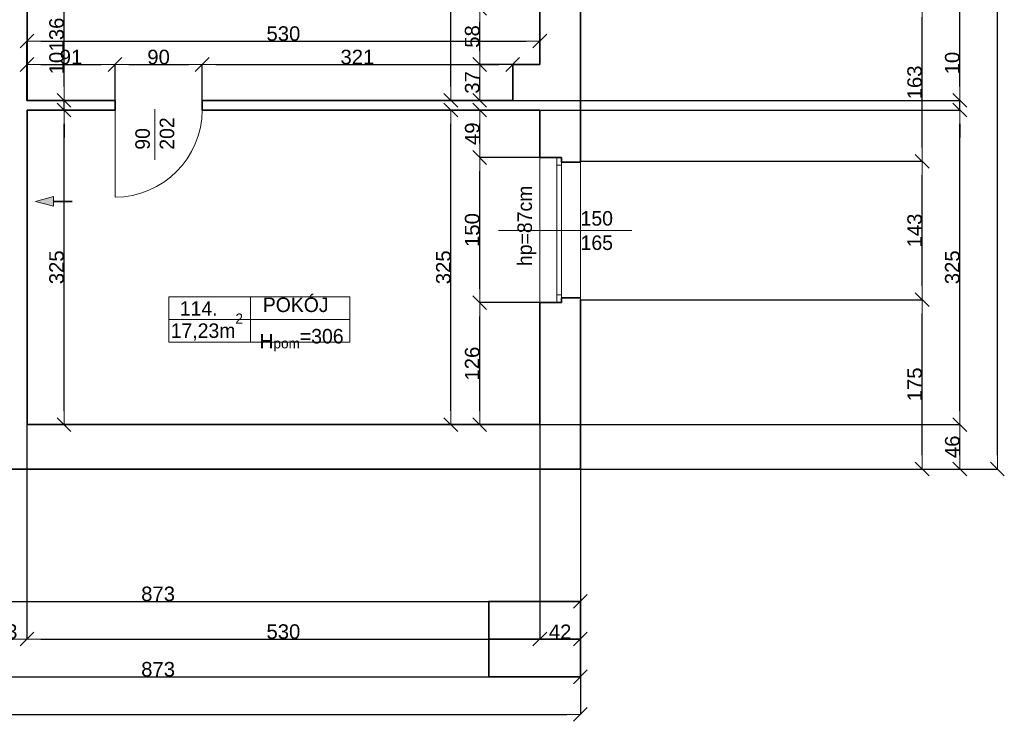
# Model space of a CAD drawing. Header units: metres. Extents: x 7506757 to 756746378, y 5735207 to 582114514.
# Tile 74 of 256: x 7552488 to 7562664, y 5850803 to 5858052. Entities that reach past the tile are written whole.
import ezdxf

# ---------------------------------------------------------------- set-up
doc = ezdxf.new("R2010")
doc.units = ezdxf.units.M
doc.header["$MEASUREMENT"] = 0
doc.header["$PDMODE"] = 2
doc.layers.get('0').update_dxf_attribs({"color": 250, "linetype": 'CONTINUOUS', "lineweight": 100, "plot": 0})
doc.layers.get('Defpoints').update_dxf_attribs({"linetype": 'CONTINUOUS'})
for name, color, linetype, lineweight in [('2D - Ogolne46', 7, 'CONTINUOUS', 18), ('7 - linia widok1', 7, 'CONTINUOUS', 13), ('M_OCIANA1', 7, 'CONTINUOUS', 13), ('M_OCIANA6', 5, 'CONTINUOUS', 35), ('M_OPISY141', 7, 'CONTINUOUS', 0), ('m_umeblowanie1', 7, 'CONTINUOUS', 13), ('opis1', 7, 'CONTINUOUS', 13)]:
    doc.layers.add(name, color=color, linetype=linetype, lineweight=lineweight)
doc.layers.add('M_OCIANA', color=7, linetype='CONTINUOUS')
doc.layers.add('PWYMIAR', color=7, linetype='CONTINUOUS')
doc.styles.add('GENERATED_STYLE_1', font='arial.ttf')
doc.styles.add('GENERATED_STYLE_2', font='txt')
doc.dimstyles.new('GENERATED_STYLE__1', dxfattribs={"dimtxt": 150, "dimasz": 142.5, "dimexe": 0.18, "dimexo": 0, "dimgap": 0.09, "dimtad": 1, "dimdec": 0, "dimlfac": 0.1, "dimzin": 0, "dimdsep": 46, "dimtxsty": 'GENERATED_STYLE_1', "dimblk": 'ARROWHEAD_6', "dimblk1": 'ARROWHEAD_6', "dimblk2": 'ARROWHEAD_6', "dimcen": 0.09, "dimclrd": 251, "dimclre": 251, "dimclrt": 7, "dimazin": 0, "dimtfac": 1, "dimtdec": 4, "dimtmove": 0, "dimatfit": 3, "dimfxl": 0, "dimtolj": 1, "dimtzin": 0, "dimarcsym": 0})
doc.dimstyles.new('GENERATED_STYLE__2', dxfattribs={"dimtxt": 150, "dimasz": 142.5, "dimexe": 0.18, "dimexo": 0, "dimgap": 0.09, "dimtad": 1, "dimtih": 1, "dimtoh": 1, "dimdec": 0, "dimlfac": 0.1, "dimzin": 0, "dimdsep": 46, "dimtxsty": 'GENERATED_STYLE_1', "dimblk": 'ARROWHEAD_6', "dimblk1": 'ARROWHEAD_6', "dimblk2": 'ARROWHEAD_6', "dimcen": 0.09, "dimclrd": 251, "dimclre": 251, "dimclrt": 7, "dimazin": 0, "dimtfac": 1, "dimtdec": 4, "dimtmove": 0, "dimatfit": 3, "dimfxl": 0, "dimtolj": 1, "dimtzin": 0, "dimarcsym": 0})
doc.dimstyles.new('GENERATED_STYLE__3', dxfattribs={"dimtxt": 150, "dimasz": 142.5, "dimexe": 0.18, "dimexo": 0, "dimgap": 0.09, "dimtad": 1, "dimdec": 0, "dimlfac": 0.1, "dimzin": 0, "dimdsep": 46, "dimtxsty": 'GENERATED_STYLE_1', "dimblk": 'ARROWHEAD_6', "dimblk1": 'ARROWHEAD_6', "dimblk2": 'ARROWHEAD_6', "dimcen": 0.09, "dimclrd": 251, "dimclre": 251, "dimclrt": 7, "dimazin": 0, "dimtfac": 1, "dimtdec": 4, "dimtmove": 2, "dimatfit": 3, "dimfxl": 0, "dimtolj": 1, "dimtzin": 0, "dimarcsym": 0})
doc.dimstyles.new('GENERATED_STYLE__4', dxfattribs={"dimtxt": 150, "dimasz": 142.5, "dimexe": 0.18, "dimexo": 0, "dimgap": 0.09, "dimtad": 1, "dimtih": 1, "dimtoh": 1, "dimdec": 0, "dimlfac": 0.1, "dimzin": 0, "dimdsep": 46, "dimtxsty": 'GENERATED_STYLE_1', "dimblk": 'ARROWHEAD_6', "dimblk1": 'ARROWHEAD_6', "dimblk2": 'ARROWHEAD_6', "dimcen": 0.09, "dimclrd": 251, "dimclre": 251, "dimclrt": 7, "dimazin": 0, "dimtfac": 1, "dimtdec": 4, "dimtmove": 2, "dimatfit": 3, "dimfxl": 0, "dimtolj": 1, "dimtzin": 0, "dimarcsym": 0})

# ---------------------------------------------------------------- blocks, each defined once
blk = doc.blocks.new('Linia_83', base_point=(611522, 305196))
at = {"layer": 'M_OCIANA1', "linetype": 'Continuous'}
blk.add_hatch(color=256, dxfattribs=at).paths.add_polyline_path([(611522, 305196), (611708, 305246), (611708, 305146)], flags=0)
for p, q in [((611522, 305196), (611708, 305246)), ((611708, 305246), (611708, 305146)), ((611522, 305196), (611708, 305146))]:
    blk.add_line(p, q, dxfattribs=at)
at = {"layer": 'M_OCIANA6', "linetype": 'Continuous'}
blk.add_line((611708, 305196), (611901, 305196), dxfattribs=at)
blk = doc.blocks.new('ARROWHEAD_6')
at = {"color": 0, "linetype": 'Continuous', "lineweight": 0}
for p, q in [((0, 0), (-1, 0)), ((-0.5, -0.5), (0.5, 0.5))]:
    blk.add_line(p, q, dxfattribs=at)
blk = doc.blocks.new('*D4719')
at = {"layer": 'Defpoints', "color": 0, "linetype": 'Continuous', "transparency": 16777216}
for p in [(7557242, 5857589), (7557863, 5857589), (7557583, 5857219)]:
    blk.add_point(p, dxfattribs=at)
at = {"layer": 'PWYMIAR', "color": 251, "linetype": 'Continuous', "lineweight": -2, "transparency": 16777216}
for p, q in [((7557863, 5857589), (7557241, 5857589)), ((7557242, 5857362), (7557242, 5857447)), ((7557583, 5857219), (7557241, 5857219))]:
    blk.add_line(p, q, dxfattribs=at)
at = {"layer": 'PWYMIAR', "color": 251, "linetype": 'Continuous', "lineweight": -2, "transparency": 16777216, "xscale": 142.5, "yscale": 142.5, "zscale": 142.5}
for p, rotation in [((7557242, 5857589), 90), ((7557242, 5857219), 270)]:
    blk.add_blockref('ARROWHEAD_6', p, dxfattribs=dict(at, rotation=rotation))
at = {"layer": 'PWYMIAR', "color": 7, "linetype": 'Continuous', "lineweight": 13, "transparency": 16777216, "insert": (7557165, 5857404), "char_height": 150, "attachment_point": 5, "rotation": 90, "style": 'GENERATED_STYLE_1'}
blk.add_mtext('\\A1;37', dxfattribs=at)
blk = doc.blocks.new('*D4720')
at = {"layer": 'Defpoints', "color": 0, "linetype": 'Continuous', "transparency": 16777216}
for p in [(7557242, 5858169), (7557863, 5858169), (7557863, 5857589)]:
    blk.add_point(p, dxfattribs=at)
at = {"layer": 'PWYMIAR', "color": 251, "linetype": 'Continuous', "lineweight": -2, "transparency": 16777216}
for p, q in [((7557863, 5858169), (7557241, 5858169)), ((7557242, 5857732), (7557242, 5858027)), ((7557863, 5857589), (7557241, 5857589))]:
    blk.add_line(p, q, dxfattribs=at)
at = {"layer": 'PWYMIAR', "color": 251, "linetype": 'Continuous', "lineweight": -2, "transparency": 16777216, "xscale": 142.5, "yscale": 142.5, "zscale": 142.5}
for p, rotation in [((7557242, 5858169), 90), ((7557242, 5857589), 270)]:
    blk.add_blockref('ARROWHEAD_6', p, dxfattribs=dict(at, rotation=rotation))
at = {"layer": 'PWYMIAR', "color": 7, "linetype": 'Continuous', "lineweight": 13, "transparency": 16777216, "insert": (7557165, 5857879), "char_height": 150, "attachment_point": 5, "rotation": 90, "style": 'GENERATED_STYLE_1'}
blk.add_mtext('\\A1;58', dxfattribs=at)
blk = doc.blocks.new('*D4723')
at = {"layer": 'Defpoints', "color": 0, "linetype": 'Continuous', "transparency": 16777216}
for p in [(7557242, 5855129), (7557863, 5855129), (7557863, 5853869)]:
    blk.add_point(p, dxfattribs=at)
at = {"layer": 'PWYMIAR', "color": 251, "linetype": 'Continuous', "lineweight": -2, "transparency": 16777216}
for p, q in [((7557863, 5855129), (7557241, 5855129)), ((7557242, 5854012), (7557242, 5854987)), ((7557863, 5853869), (7557241, 5853869))]:
    blk.add_line(p, q, dxfattribs=at)
at = {"layer": 'PWYMIAR', "color": 251, "linetype": 'Continuous', "lineweight": -2, "transparency": 16777216, "xscale": 142.5, "yscale": 142.5, "zscale": 142.5}
for p, rotation in [((7557242, 5855129), 90), ((7557242, 5853869), 270)]:
    blk.add_blockref('ARROWHEAD_6', p, dxfattribs=dict(at, rotation=rotation))
at = {"layer": 'PWYMIAR', "color": 7, "linetype": 'Continuous', "lineweight": 13, "transparency": 16777216, "insert": (7557165, 5854499), "char_height": 150, "attachment_point": 5, "rotation": 90, "style": 'GENERATED_STYLE_1'}
blk.add_mtext('\\A1;126', dxfattribs=at)
blk = doc.blocks.new('*D4724')
at = {"layer": 'Defpoints', "color": 0, "linetype": 'Continuous', "transparency": 16777216}
for p in [(7557242, 5856629), (7557863, 5856629), (7557863, 5855129)]:
    blk.add_point(p, dxfattribs=at)
at = {"layer": 'PWYMIAR', "color": 251, "linetype": 'Continuous', "lineweight": -2, "transparency": 16777216}
for p, q in [((7557863, 5856629), (7557241, 5856629)), ((7557242, 5855272), (7557242, 5856487)), ((7557863, 5855129), (7557241, 5855129))]:
    blk.add_line(p, q, dxfattribs=at)
at = {"layer": 'PWYMIAR', "color": 251, "linetype": 'Continuous', "lineweight": -2, "transparency": 16777216, "xscale": 142.5, "yscale": 142.5, "zscale": 142.5}
for p, rotation in [((7557242, 5856629), 90), ((7557242, 5855129), 270)]:
    blk.add_blockref('ARROWHEAD_6', p, dxfattribs=dict(at, rotation=rotation))
at = {"layer": 'PWYMIAR', "color": 7, "linetype": 'Continuous', "lineweight": 13, "transparency": 16777216, "insert": (7557165, 5855879), "char_height": 150, "attachment_point": 5, "rotation": 90, "style": 'GENERATED_STYLE_1'}
blk.add_mtext('\\A1;150', dxfattribs=at)
blk = doc.blocks.new('*D4725')
at = {"layer": 'Defpoints', "color": 0, "linetype": 'Continuous', "transparency": 16777216}
for p in [(7557242, 5857119), (7557863, 5857119), (7557863, 5856629)]:
    blk.add_point(p, dxfattribs=at)
at = {"layer": 'PWYMIAR', "color": 251, "linetype": 'Continuous', "lineweight": -2, "transparency": 16777216}
for p, q in [((7557863, 5857119), (7557241, 5857119)), ((7557242, 5856772), (7557242, 5856977)), ((7557863, 5856629), (7557241, 5856629))]:
    blk.add_line(p, q, dxfattribs=at)
at = {"layer": 'PWYMIAR', "color": 251, "linetype": 'Continuous', "lineweight": -2, "transparency": 16777216, "xscale": 142.5, "yscale": 142.5, "zscale": 142.5}
for p, rotation in [((7557242, 5857119), 90), ((7557242, 5856629), 270)]:
    blk.add_blockref('ARROWHEAD_6', p, dxfattribs=dict(at, rotation=rotation))
at = {"layer": 'PWYMIAR', "color": 7, "linetype": 'Continuous', "lineweight": 13, "transparency": 16777216, "insert": (7557165, 5856874), "char_height": 150, "attachment_point": 5, "rotation": 90, "style": 'GENERATED_STYLE_1'}
blk.add_mtext('\\A1;49', dxfattribs=at)
blk = doc.blocks.new('*D4730')
at = {"layer": 'Defpoints', "color": 0, "linetype": 'Continuous', "transparency": 16777216}
for p in [(7556944, 5860399), (7557863, 5860399), (7557583, 5857219)]:
    blk.add_point(p, dxfattribs=at)
at = {"layer": 'PWYMIAR', "color": 251, "linetype": 'Continuous', "lineweight": -2, "transparency": 16777216}
for p, q in [((7557863, 5860399), (7556944, 5860399)), ((7556944, 5857362), (7556944, 5860257)), ((7557583, 5857219), (7556944, 5857219))]:
    blk.add_line(p, q, dxfattribs=at)
at = {"layer": 'PWYMIAR', "color": 251, "linetype": 'Continuous', "lineweight": -2, "transparency": 16777216, "xscale": 142.5, "yscale": 142.5, "zscale": 142.5}
for p, rotation in [((7556944, 5860399), 90), ((7556944, 5857219), 270)]:
    blk.add_blockref('ARROWHEAD_6', p, dxfattribs=dict(at, rotation=rotation))
at = {"layer": 'PWYMIAR', "color": 7, "linetype": 'Continuous', "lineweight": 13, "transparency": 16777216, "insert": (7556867, 5858809), "char_height": 150, "attachment_point": 5, "rotation": 90, "style": 'GENERATED_STYLE_1'}
blk.add_mtext('\\A1;318', dxfattribs=at)
blk = doc.blocks.new('*D4731')
at = {"layer": 'Defpoints', "color": 0, "linetype": 'Continuous', "transparency": 16777216}
for p in [(7556944, 5857119), (7557863, 5857119), (7557863, 5853869)]:
    blk.add_point(p, dxfattribs=at)
at = {"layer": 'PWYMIAR', "color": 251, "linetype": 'Continuous', "lineweight": -2, "transparency": 16777216}
for p, q in [((7557863, 5857119), (7556944, 5857119)), ((7556944, 5854012), (7556944, 5856977)), ((7557863, 5853869), (7556944, 5853869))]:
    blk.add_line(p, q, dxfattribs=at)
at = {"layer": 'PWYMIAR', "color": 251, "linetype": 'Continuous', "lineweight": -2, "transparency": 16777216, "xscale": 142.5, "yscale": 142.5, "zscale": 142.5}
for p, rotation in [((7556944, 5857119), 90), ((7556944, 5853869), 270)]:
    blk.add_blockref('ARROWHEAD_6', p, dxfattribs=dict(at, rotation=rotation))
at = {"layer": 'PWYMIAR', "color": 7, "linetype": 'Continuous', "lineweight": 13, "transparency": 16777216, "insert": (7556867, 5855494), "char_height": 150, "attachment_point": 5, "rotation": 90, "style": 'GENERATED_STYLE_1'}
blk.add_mtext('\\A1;325', dxfattribs=at)
blk = doc.blocks.new('*D4773')
at = {"layer": 'Defpoints', "color": 0, "linetype": 'Continuous', "transparency": 16777216}
for p in [(7553473, 5857590), (7552563, 5857219), (7553473, 5857219)]:
    blk.add_point(p, dxfattribs=at)
at = {"layer": 'PWYMIAR', "color": 251, "linetype": 'Continuous', "lineweight": -2, "transparency": 16777216}
for p, q in [((7552563, 5857219), (7552563, 5857590)), ((7552706, 5857590), (7553331, 5857590)), ((7553473, 5857219), (7553473, 5857590))]:
    blk.add_line(p, q, dxfattribs=at)
at = {"layer": 'PWYMIAR', "color": 251, "linetype": 'Continuous', "lineweight": -2, "transparency": 16777216, "xscale": 142.5, "yscale": 142.5, "zscale": 142.5, "rotation": 180}
blk.add_blockref('ARROWHEAD_6', (7552563, 5857590), dxfattribs=at)
at = {"layer": 'PWYMIAR', "color": 251, "linetype": 'Continuous', "lineweight": -2, "transparency": 16777216, "xscale": 142.5, "yscale": 142.5, "zscale": 142.5}
blk.add_blockref('ARROWHEAD_6', (7553473, 5857590), dxfattribs=at)
at = {"layer": 'PWYMIAR', "color": 7, "linetype": 'Continuous', "lineweight": 13, "transparency": 16777216, "insert": (7553018, 5857666), "char_height": 150, "attachment_point": 5, "style": 'GENERATED_STYLE_1'}
blk.add_mtext('\\A1;91', dxfattribs=at)
blk = doc.blocks.new('*D4774')
at = {"layer": 'Defpoints', "color": 0, "linetype": 'Continuous', "transparency": 16777216}
for p in [(7554373, 5857590), (7553473, 5857219), (7554373, 5857219)]:
    blk.add_point(p, dxfattribs=at)
at = {"layer": 'PWYMIAR', "color": 251, "linetype": 'Continuous', "lineweight": -2, "transparency": 16777216}
for p, q in [((7553473, 5857219), (7553473, 5857590)), ((7553616, 5857590), (7554231, 5857590)), ((7554373, 5857219), (7554373, 5857590))]:
    blk.add_line(p, q, dxfattribs=at)
at = {"layer": 'PWYMIAR', "color": 251, "linetype": 'Continuous', "lineweight": -2, "transparency": 16777216, "xscale": 142.5, "yscale": 142.5, "zscale": 142.5, "rotation": 180}
blk.add_blockref('ARROWHEAD_6', (7553473, 5857590), dxfattribs=at)
at = {"layer": 'PWYMIAR', "color": 251, "linetype": 'Continuous', "lineweight": -2, "transparency": 16777216, "xscale": 142.5, "yscale": 142.5, "zscale": 142.5}
blk.add_blockref('ARROWHEAD_6', (7554373, 5857590), dxfattribs=at)
at = {"layer": 'PWYMIAR', "color": 7, "linetype": 'Continuous', "lineweight": 13, "transparency": 16777216, "insert": (7553923, 5857666), "char_height": 150, "attachment_point": 5, "style": 'GENERATED_STYLE_1'}
blk.add_mtext('\\A1;90', dxfattribs=at)
blk = doc.blocks.new('*D4775')
at = {"layer": 'Defpoints', "color": 0, "linetype": 'Continuous', "transparency": 16777216}
for p in [(7557583, 5857590), (7554373, 5857219), (7557583, 5857219)]:
    blk.add_point(p, dxfattribs=at)
at = {"layer": 'PWYMIAR', "color": 251, "linetype": 'Continuous', "lineweight": -2, "transparency": 16777216}
for p, q in [((7554373, 5857219), (7554373, 5857590)), ((7554516, 5857590), (7557441, 5857590)), ((7557583, 5857219), (7557583, 5857590))]:
    blk.add_line(p, q, dxfattribs=at)
at = {"layer": 'PWYMIAR', "color": 251, "linetype": 'Continuous', "lineweight": -2, "transparency": 16777216, "xscale": 142.5, "yscale": 142.5, "zscale": 142.5, "rotation": 180}
blk.add_blockref('ARROWHEAD_6', (7554373, 5857590), dxfattribs=at)
at = {"layer": 'PWYMIAR', "color": 251, "linetype": 'Continuous', "lineweight": -2, "transparency": 16777216, "xscale": 142.5, "yscale": 142.5, "zscale": 142.5}
blk.add_blockref('ARROWHEAD_6', (7557583, 5857590), dxfattribs=at)
at = {"layer": 'PWYMIAR', "color": 7, "linetype": 'Continuous', "lineweight": 13, "transparency": 16777216, "insert": (7555978, 5857666), "char_height": 150, "attachment_point": 5, "style": 'GENERATED_STYLE_1'}
blk.add_mtext('\\A1;321', dxfattribs=at)
blk = doc.blocks.new('*D4776')
at = {"layer": 'Defpoints', "color": 0, "linetype": 'Continuous', "transparency": 16777216}
for p in [(7552563, 5857119), (7552946, 5857119), (7552563, 5853869)]:
    blk.add_point(p, dxfattribs=at)
at = {"layer": 'PWYMIAR', "color": 251, "linetype": 'Continuous', "lineweight": -2, "transparency": 16777216}
for p, q in [((7552563, 5857119), (7552946, 5857119)), ((7552946, 5854012), (7552946, 5856977)), ((7552563, 5853869), (7552946, 5853869))]:
    blk.add_line(p, q, dxfattribs=at)
at = {"layer": 'PWYMIAR', "color": 251, "linetype": 'Continuous', "lineweight": -2, "transparency": 16777216, "xscale": 142.5, "yscale": 142.5, "zscale": 142.5}
for p, rotation in [((7552946, 5857119), 90), ((7552946, 5853869), 270)]:
    blk.add_blockref('ARROWHEAD_6', p, dxfattribs=dict(at, rotation=rotation))
at = {"layer": 'PWYMIAR', "color": 7, "linetype": 'Continuous', "lineweight": 13, "transparency": 16777216, "insert": (7552869, 5855494), "char_height": 150, "attachment_point": 5, "rotation": 90, "style": 'GENERATED_STYLE_1'}
blk.add_mtext('\\A1;325', dxfattribs=at)
blk = doc.blocks.new('*D4777')
at = {"layer": 'Defpoints', "color": 0, "linetype": 'Continuous', "transparency": 16777216}
for p in [(7552563, 5857219), (7552946, 5857219), (7552563, 5857119)]:
    blk.add_point(p, dxfattribs=at)
at = {"layer": 'PWYMIAR', "color": 251, "linetype": 'Continuous', "lineweight": -2, "transparency": 16777216}
for p, q in [((7552946, 5857362), (7552946, 5857705)), ((7552563, 5857219), (7552946, 5857219)), ((7552946, 5857119), (7552946, 5857219)), ((7552563, 5857119), (7552946, 5857119)), ((7552946, 5856977), (7552946, 5856834))]:
    blk.add_line(p, q, dxfattribs=at)
at = {"layer": 'PWYMIAR', "color": 251, "linetype": 'Continuous', "lineweight": -2, "transparency": 16777216, "xscale": 142.5, "yscale": 142.5, "zscale": 142.5}
for p, rotation in [((7552946, 5857219), 270), ((7552946, 5857119), 90)]:
    blk.add_blockref('ARROWHEAD_6', p, dxfattribs=dict(at, rotation=rotation))
at = {"layer": 'PWYMIAR', "color": 7, "linetype": 'Continuous', "lineweight": 13, "transparency": 16777216, "insert": (7552869, 5857604), "char_height": 150, "attachment_point": 5, "rotation": 90, "style": 'GENERATED_STYLE_1'}
blk.add_mtext('\\A1;10', dxfattribs=at)
blk = doc.blocks.new('*D4778')
at = {"layer": 'Defpoints', "color": 0, "linetype": 'Continuous', "transparency": 16777216}
for p in [(7552563, 5858579), (7552946, 5858579), (7552563, 5857219)]:
    blk.add_point(p, dxfattribs=at)
at = {"layer": 'PWYMIAR', "color": 251, "linetype": 'Continuous', "lineweight": -2, "transparency": 16777216}
for p, q in [((7552563, 5858579), (7552946, 5858579)), ((7552946, 5857362), (7552946, 5858437)), ((7552563, 5857219), (7552946, 5857219))]:
    blk.add_line(p, q, dxfattribs=at)
at = {"layer": 'PWYMIAR', "color": 251, "linetype": 'Continuous', "lineweight": -2, "transparency": 16777216, "xscale": 142.5, "yscale": 142.5, "zscale": 142.5}
for p, rotation in [((7552946, 5858579), 90), ((7552946, 5857219), 270)]:
    blk.add_blockref('ARROWHEAD_6', p, dxfattribs=dict(at, rotation=rotation))
at = {"layer": 'PWYMIAR', "color": 7, "linetype": 'Continuous', "lineweight": 13, "transparency": 16777216, "insert": (7552869, 5857899), "char_height": 150, "attachment_point": 5, "rotation": 90, "style": 'GENERATED_STYLE_1'}
blk.add_mtext('\\A1;136', dxfattribs=at)
blk = doc.blocks.new('*D4801')
at = {"layer": 'Defpoints', "color": 0, "linetype": 'Continuous', "transparency": 16777216}
for p in [(7557863, 5857832), (7557863, 5857589), (7552563, 5857219)]:
    blk.add_point(p, dxfattribs=at)
at = {"layer": 'PWYMIAR', "color": 251, "linetype": 'Continuous', "lineweight": -2, "transparency": 16777216}
for p, q in [((7552563, 5857219), (7552563, 5857832)), ((7552706, 5857832), (7557721, 5857832)), ((7557863, 5857589), (7557863, 5857832))]:
    blk.add_line(p, q, dxfattribs=at)
at = {"layer": 'PWYMIAR', "color": 251, "linetype": 'Continuous', "lineweight": -2, "transparency": 16777216, "xscale": 142.5, "yscale": 142.5, "zscale": 142.5, "rotation": 180}
blk.add_blockref('ARROWHEAD_6', (7552563, 5857832), dxfattribs=at)
at = {"layer": 'PWYMIAR', "color": 251, "linetype": 'Continuous', "lineweight": -2, "transparency": 16777216, "xscale": 142.5, "yscale": 142.5, "zscale": 142.5}
blk.add_blockref('ARROWHEAD_6', (7557863, 5857832), dxfattribs=at)
at = {"layer": 'PWYMIAR', "color": 7, "linetype": 'Continuous', "lineweight": 13, "transparency": 16777216, "insert": (7555213, 5857908), "char_height": 150, "attachment_point": 5, "style": 'GENERATED_STYLE_1'}
blk.add_mtext('\\A1;530', dxfattribs=at)
blk = doc.blocks.new('*D4868')
at = {"layer": 'Defpoints', "color": 0, "linetype": 'Continuous', "transparency": 16777216}
for p in [(7549553, 5853409), (7558283, 5853409), (7558283, 5851263)]:
    blk.add_point(p, dxfattribs=at)
at = {"layer": 'PWYMIAR', "color": 251, "linetype": 'Continuous', "lineweight": -2, "transparency": 16777216}
for p, q in [((7549553, 5853409), (7549553, 5851263)), ((7558283, 5853409), (7558283, 5851263)), ((7549696, 5851263), (7558141, 5851263))]:
    blk.add_line(p, q, dxfattribs=at)
at = {"layer": 'PWYMIAR', "color": 251, "linetype": 'Continuous', "lineweight": -2, "transparency": 16777216, "xscale": 142.5, "yscale": 142.5, "zscale": 142.5, "rotation": 180}
blk.add_blockref('ARROWHEAD_6', (7549553, 5851263), dxfattribs=at)
at = {"layer": 'PWYMIAR', "color": 251, "linetype": 'Continuous', "lineweight": -2, "transparency": 16777216, "xscale": 142.5, "yscale": 142.5, "zscale": 142.5}
blk.add_blockref('ARROWHEAD_6', (7558283, 5851263), dxfattribs=at)
at = {"layer": 'PWYMIAR', "color": 7, "linetype": 'Continuous', "lineweight": 13, "transparency": 16777216, "insert": (7553918, 5851340), "char_height": 150, "attachment_point": 5, "style": 'GENERATED_STYLE_1'}
blk.add_mtext('\\A1;873', dxfattribs=at)
blk = doc.blocks.new('*D4881')
at = {"layer": 'Defpoints', "color": 0, "linetype": 'Continuous', "transparency": 16777216}
for p in [(7552133, 5853849), (7552563, 5853869), (7552563, 5851653)]:
    blk.add_point(p, dxfattribs=at)
at = {"layer": 'PWYMIAR', "color": 251, "linetype": 'Continuous', "lineweight": -2, "transparency": 16777216}
for p, q in [((7552133, 5853849), (7552133, 5851652)), ((7552563, 5853869), (7552563, 5851652)), ((7552276, 5851653), (7552421, 5851653))]:
    blk.add_line(p, q, dxfattribs=at)
at = {"layer": 'PWYMIAR', "color": 251, "linetype": 'Continuous', "lineweight": -2, "transparency": 16777216, "xscale": 142.5, "yscale": 142.5, "zscale": 142.5, "rotation": 180}
blk.add_blockref('ARROWHEAD_6', (7552133, 5851653), dxfattribs=at)
at = {"layer": 'PWYMIAR', "color": 251, "linetype": 'Continuous', "lineweight": -2, "transparency": 16777216, "xscale": 142.5, "yscale": 142.5, "zscale": 142.5}
blk.add_blockref('ARROWHEAD_6', (7552563, 5851653), dxfattribs=at)
at = {"layer": 'PWYMIAR', "color": 7, "linetype": 'Continuous', "lineweight": 13, "transparency": 16777216, "insert": (7552348, 5851729), "char_height": 150, "attachment_point": 5, "style": 'GENERATED_STYLE_1'}
blk.add_mtext('\\A1;43', dxfattribs=at)
blk = doc.blocks.new('*D4882')
at = {"layer": 'Defpoints', "color": 0, "linetype": 'Continuous', "transparency": 16777216}
for p in [(7552563, 5853869), (7557863, 5853869), (7557863, 5851653)]:
    blk.add_point(p, dxfattribs=at)
at = {"layer": 'PWYMIAR', "color": 251, "linetype": 'Continuous', "lineweight": -2, "transparency": 16777216}
for p, q in [((7552563, 5853869), (7552563, 5851652)), ((7557863, 5853869), (7557863, 5851652)), ((7552706, 5851653), (7557721, 5851653))]:
    blk.add_line(p, q, dxfattribs=at)
at = {"layer": 'PWYMIAR', "color": 251, "linetype": 'Continuous', "lineweight": -2, "transparency": 16777216, "xscale": 142.5, "yscale": 142.5, "zscale": 142.5, "rotation": 180}
blk.add_blockref('ARROWHEAD_6', (7552563, 5851653), dxfattribs=at)
at = {"layer": 'PWYMIAR', "color": 251, "linetype": 'Continuous', "lineweight": -2, "transparency": 16777216, "xscale": 142.5, "yscale": 142.5, "zscale": 142.5}
blk.add_blockref('ARROWHEAD_6', (7557863, 5851653), dxfattribs=at)
at = {"layer": 'PWYMIAR', "color": 7, "linetype": 'Continuous', "lineweight": 13, "transparency": 16777216, "insert": (7555213, 5851729), "char_height": 150, "attachment_point": 5, "style": 'GENERATED_STYLE_1'}
blk.add_mtext('\\A1;530', dxfattribs=at)
blk = doc.blocks.new('*D4883')
at = {"layer": 'Defpoints', "color": 0, "linetype": 'Continuous', "transparency": 16777216}
for p in [(7557863, 5853869), (7558283, 5853409), (7558283, 5851653)]:
    blk.add_point(p, dxfattribs=at)
at = {"layer": 'PWYMIAR', "color": 251, "linetype": 'Continuous', "lineweight": -2, "transparency": 16777216}
for p, q in [((7557863, 5853869), (7557863, 5851652)), ((7558283, 5853409), (7558283, 5851652)), ((7558006, 5851653), (7558141, 5851653))]:
    blk.add_line(p, q, dxfattribs=at)
at = {"layer": 'PWYMIAR', "color": 251, "linetype": 'Continuous', "lineweight": -2, "transparency": 16777216, "xscale": 142.5, "yscale": 142.5, "zscale": 142.5, "rotation": 180}
blk.add_blockref('ARROWHEAD_6', (7557863, 5851653), dxfattribs=at)
at = {"layer": 'PWYMIAR', "color": 251, "linetype": 'Continuous', "lineweight": -2, "transparency": 16777216, "xscale": 142.5, "yscale": 142.5, "zscale": 142.5}
blk.add_blockref('ARROWHEAD_6', (7558283, 5851653), dxfattribs=at)
at = {"layer": 'PWYMIAR', "color": 7, "linetype": 'Continuous', "lineweight": 13, "transparency": 16777216, "insert": (7558073, 5851728), "char_height": 150, "attachment_point": 5, "style": 'GENERATED_STYLE_1'}
blk.add_mtext('\\A1;42', dxfattribs=at)
blk = doc.blocks.new('*D4912')
at = {"layer": 'Defpoints', "color": 0, "linetype": 'Continuous', "transparency": 16777216}
for p in [(7526623, 5853409), (7558283, 5853409), (7558283, 5850874)]:
    blk.add_point(p, dxfattribs=at)
at = {"layer": 'PWYMIAR', "color": 251, "linetype": 'Continuous', "lineweight": -2, "transparency": 16777216}
for p, q in [((7526623, 5853409), (7526623, 5850874)), ((7558283, 5853409), (7558283, 5850874)), ((7526766, 5850874), (7558141, 5850874))]:
    blk.add_line(p, q, dxfattribs=at)
at = {"layer": 'PWYMIAR', "color": 251, "linetype": 'Continuous', "lineweight": -2, "transparency": 16777216, "xscale": 142.5, "yscale": 142.5, "zscale": 142.5, "rotation": 180}
blk.add_blockref('ARROWHEAD_6', (7526623, 5850874), dxfattribs=at)
at = {"layer": 'PWYMIAR', "color": 251, "linetype": 'Continuous', "lineweight": -2, "transparency": 16777216, "xscale": 142.5, "yscale": 142.5, "zscale": 142.5}
blk.add_blockref('ARROWHEAD_6', (7558283, 5850874), dxfattribs=at)
at = {"layer": 'PWYMIAR', "color": 7, "linetype": 'Continuous', "lineweight": 13, "transparency": 16777216, "insert": (7542453, 5850951), "char_height": 150, "attachment_point": 5, "style": 'GENERATED_STYLE_1'}
blk.add_mtext('\\A1;3166', dxfattribs=at)
blk = doc.blocks.new('*D4947')
at = {"layer": 'Defpoints', "color": 0, "linetype": 'Continuous', "transparency": 16777216}
for p in [(7558283, 5855159), (7561815, 5855159), (7558283, 5853409)]:
    blk.add_point(p, dxfattribs=at)
at = {"layer": 'PWYMIAR', "color": 251, "linetype": 'Continuous', "lineweight": -2, "transparency": 16777216}
for p, q in [((7558283, 5855159), (7561815, 5855159)), ((7561815, 5853552), (7561815, 5855017)), ((7558283, 5853409), (7561815, 5853409))]:
    blk.add_line(p, q, dxfattribs=at)
at = {"layer": 'PWYMIAR', "color": 251, "linetype": 'Continuous', "lineweight": -2, "transparency": 16777216, "xscale": 142.5, "yscale": 142.5, "zscale": 142.5}
for p, rotation in [((7561815, 5855159), 90), ((7561815, 5853409), 270)]:
    blk.add_blockref('ARROWHEAD_6', p, dxfattribs=dict(at, rotation=rotation))
at = {"layer": 'PWYMIAR', "color": 7, "linetype": 'Continuous', "lineweight": 13, "transparency": 16777216, "insert": (7561738, 5854284), "char_height": 150, "attachment_point": 5, "rotation": 90, "style": 'GENERATED_STYLE_1'}
blk.add_mtext('\\A1;175', dxfattribs=at)
blk = doc.blocks.new('*D4948')
at = {"layer": 'Defpoints', "color": 0, "linetype": 'Continuous', "transparency": 16777216}
for p in [(7558283, 5856589), (7561815, 5856589), (7558283, 5855159)]:
    blk.add_point(p, dxfattribs=at)
at = {"layer": 'PWYMIAR', "color": 251, "linetype": 'Continuous', "lineweight": -2, "transparency": 16777216}
for p, q in [((7558283, 5856589), (7561815, 5856589)), ((7561815, 5855302), (7561815, 5856447)), ((7558283, 5855159), (7561815, 5855159))]:
    blk.add_line(p, q, dxfattribs=at)
at = {"layer": 'PWYMIAR', "color": 251, "linetype": 'Continuous', "lineweight": -2, "transparency": 16777216, "xscale": 142.5, "yscale": 142.5, "zscale": 142.5}
for p, rotation in [((7561815, 5856589), 90), ((7561815, 5855159), 270)]:
    blk.add_blockref('ARROWHEAD_6', p, dxfattribs=dict(at, rotation=rotation))
at = {"layer": 'PWYMIAR', "color": 7, "linetype": 'Continuous', "lineweight": 13, "transparency": 16777216, "insert": (7561738, 5855874), "char_height": 150, "attachment_point": 5, "rotation": 90, "style": 'GENERATED_STYLE_1'}
blk.add_mtext('\\A1;143', dxfattribs=at)
blk = doc.blocks.new('*D4949')
at = {"layer": 'Defpoints', "color": 0, "linetype": 'Continuous', "transparency": 16777216}
for p in [(7558283, 5858219), (7561815, 5858219), (7558283, 5856589)]:
    blk.add_point(p, dxfattribs=at)
at = {"layer": 'PWYMIAR', "color": 251, "linetype": 'Continuous', "lineweight": -2, "transparency": 16777216}
for p, q in [((7558283, 5858219), (7561815, 5858219)), ((7561815, 5856732), (7561815, 5858077)), ((7558283, 5856589), (7561815, 5856589))]:
    blk.add_line(p, q, dxfattribs=at)
at = {"layer": 'PWYMIAR', "color": 251, "linetype": 'Continuous', "lineweight": -2, "transparency": 16777216, "xscale": 142.5, "yscale": 142.5, "zscale": 142.5}
for p, rotation in [((7561815, 5858219), 90), ((7561815, 5856589), 270)]:
    blk.add_blockref('ARROWHEAD_6', p, dxfattribs=dict(at, rotation=rotation))
at = {"layer": 'PWYMIAR', "color": 7, "linetype": 'Continuous', "lineweight": 13, "transparency": 16777216, "insert": (7561738, 5857404), "char_height": 150, "attachment_point": 5, "rotation": 90, "style": 'GENERATED_STYLE_1'}
blk.add_mtext('\\A1;163', dxfattribs=at)
blk = doc.blocks.new('*D4959')
at = {"layer": 'Defpoints', "color": 0, "linetype": 'Continuous', "transparency": 16777216}
for p in [(7557863, 5853869), (7562204, 5853869), (7558283, 5853409)]:
    blk.add_point(p, dxfattribs=at)
at = {"layer": 'PWYMIAR', "color": 251, "linetype": 'Continuous', "lineweight": -2, "transparency": 16777216}
for p, q in [((7557863, 5853869), (7562204, 5853869)), ((7562204, 5853552), (7562204, 5853727)), ((7558283, 5853409), (7562204, 5853409))]:
    blk.add_line(p, q, dxfattribs=at)
at = {"layer": 'PWYMIAR', "color": 251, "linetype": 'Continuous', "lineweight": -2, "transparency": 16777216, "xscale": 142.5, "yscale": 142.5, "zscale": 142.5}
for p, rotation in [((7562204, 5853869), 90), ((7562204, 5853409), 270)]:
    blk.add_blockref('ARROWHEAD_6', p, dxfattribs=dict(at, rotation=rotation))
at = {"layer": 'PWYMIAR', "color": 7, "linetype": 'Continuous', "lineweight": 13, "transparency": 16777216, "insert": (7562127, 5853639), "char_height": 150, "attachment_point": 5, "rotation": 90, "style": 'GENERATED_STYLE_1'}
blk.add_mtext('\\A1;46', dxfattribs=at)
blk = doc.blocks.new('*D4960')
at = {"layer": 'Defpoints', "color": 0, "linetype": 'Continuous', "transparency": 16777216}
for p in [(7557863, 5857119), (7562204, 5857119), (7557863, 5853869)]:
    blk.add_point(p, dxfattribs=at)
at = {"layer": 'PWYMIAR', "color": 251, "linetype": 'Continuous', "lineweight": -2, "transparency": 16777216}
for p, q in [((7557863, 5857119), (7562204, 5857119)), ((7562204, 5854012), (7562204, 5856977)), ((7557863, 5853869), (7562204, 5853869))]:
    blk.add_line(p, q, dxfattribs=at)
at = {"layer": 'PWYMIAR', "color": 251, "linetype": 'Continuous', "lineweight": -2, "transparency": 16777216, "xscale": 142.5, "yscale": 142.5, "zscale": 142.5}
for p, rotation in [((7562204, 5857119), 90), ((7562204, 5853869), 270)]:
    blk.add_blockref('ARROWHEAD_6', p, dxfattribs=dict(at, rotation=rotation))
at = {"layer": 'PWYMIAR', "color": 7, "linetype": 'Continuous', "lineweight": 13, "transparency": 16777216, "insert": (7562127, 5855494), "char_height": 150, "attachment_point": 5, "rotation": 90, "style": 'GENERATED_STYLE_1'}
blk.add_mtext('\\A1;325', dxfattribs=at)
blk = doc.blocks.new('*D4961')
at = {"layer": 'Defpoints', "color": 0, "linetype": 'Continuous', "transparency": 16777216}
for p in [(7557583, 5857219), (7562204, 5857219), (7557863, 5857119)]:
    blk.add_point(p, dxfattribs=at)
at = {"layer": 'PWYMIAR', "color": 251, "linetype": 'Continuous', "lineweight": -2, "transparency": 16777216}
for p, q in [((7562204, 5857362), (7562204, 5857705)), ((7557583, 5857219), (7562204, 5857219)), ((7562204, 5857119), (7562204, 5857219)), ((7557863, 5857119), (7562204, 5857119)), ((7562204, 5856977), (7562204, 5856834))]:
    blk.add_line(p, q, dxfattribs=at)
at = {"layer": 'PWYMIAR', "color": 251, "linetype": 'Continuous', "lineweight": -2, "transparency": 16777216, "xscale": 142.5, "yscale": 142.5, "zscale": 142.5}
for p, rotation in [((7562204, 5857219), 270), ((7562204, 5857119), 90)]:
    blk.add_blockref('ARROWHEAD_6', p, dxfattribs=dict(at, rotation=rotation))
at = {"layer": 'PWYMIAR', "color": 7, "linetype": 'Continuous', "lineweight": 13, "transparency": 16777216, "insert": (7562127, 5857604), "char_height": 150, "attachment_point": 5, "rotation": 90, "style": 'GENERATED_STYLE_1'}
blk.add_mtext('\\A1;10', dxfattribs=at)
blk = doc.blocks.new('*D4962')
at = {"layer": 'Defpoints', "color": 0, "linetype": 'Continuous', "transparency": 16777216}
for p in [(7557863, 5860399), (7562204, 5860399), (7557583, 5857219)]:
    blk.add_point(p, dxfattribs=at)
at = {"layer": 'PWYMIAR', "color": 251, "linetype": 'Continuous', "lineweight": -2, "transparency": 16777216}
for p, q in [((7557863, 5860399), (7562204, 5860399)), ((7562204, 5857362), (7562204, 5860257)), ((7557583, 5857219), (7562204, 5857219))]:
    blk.add_line(p, q, dxfattribs=at)
at = {"layer": 'PWYMIAR', "color": 251, "linetype": 'Continuous', "lineweight": -2, "transparency": 16777216, "xscale": 142.5, "yscale": 142.5, "zscale": 142.5}
for p, rotation in [((7562204, 5860399), 90), ((7562204, 5857219), 270)]:
    blk.add_blockref('ARROWHEAD_6', p, dxfattribs=dict(at, rotation=rotation))
at = {"layer": 'PWYMIAR', "color": 7, "linetype": 'Continuous', "lineweight": 13, "transparency": 16777216, "insert": (7562127, 5858809), "char_height": 150, "attachment_point": 5, "rotation": 90, "style": 'GENERATED_STYLE_1'}
blk.add_mtext('\\A1;318', dxfattribs=at)
blk = doc.blocks.new('*D4971')
at = {"layer": 'Defpoints', "color": 0, "linetype": 'Continuous', "transparency": 16777216}
for p in [(7558283, 5870709), (7562593, 5870709), (7558283, 5853409)]:
    blk.add_point(p, dxfattribs=at)
at = {"layer": 'PWYMIAR', "color": 251, "linetype": 'Continuous', "lineweight": -2, "transparency": 16777216}
for p, q in [((7558283, 5870709), (7562593, 5870709)), ((7562593, 5853552), (7562593, 5870567)), ((7558283, 5853409), (7562593, 5853409))]:
    blk.add_line(p, q, dxfattribs=at)
at = {"layer": 'PWYMIAR', "color": 251, "linetype": 'Continuous', "lineweight": -2, "transparency": 16777216, "xscale": 142.5, "yscale": 142.5, "zscale": 142.5}
for p, rotation in [((7562593, 5870709), 90), ((7562593, 5853409), 270)]:
    blk.add_blockref('ARROWHEAD_6', p, dxfattribs=dict(at, rotation=rotation))
at = {"layer": 'PWYMIAR', "color": 7, "linetype": 'Continuous', "lineweight": 13, "transparency": 16777216, "insert": (7562516, 5862059), "char_height": 150, "attachment_point": 5, "rotation": 90, "style": 'GENERATED_STYLE_1'}
blk.add_mtext('\\A1;1730', dxfattribs=at)
blk = doc.blocks.new('*D4988')
at = {"layer": 'Defpoints', "color": 0, "linetype": 'Continuous', "transparency": 16777216}
for p in [(7549553, 5853409), (7558283, 5853409), (7558283, 5852042)]:
    blk.add_point(p, dxfattribs=at)
at = {"layer": 'PWYMIAR', "color": 251, "linetype": 'Continuous', "lineweight": -2, "transparency": 16777216}
for p, q in [((7549553, 5853409), (7549553, 5852042)), ((7558283, 5853409), (7558283, 5852042)), ((7549696, 5852042), (7558141, 5852042))]:
    blk.add_line(p, q, dxfattribs=at)
at = {"layer": 'PWYMIAR', "color": 251, "linetype": 'Continuous', "lineweight": -2, "transparency": 16777216, "xscale": 142.5, "yscale": 142.5, "zscale": 142.5, "rotation": 180}
blk.add_blockref('ARROWHEAD_6', (7549553, 5852042), dxfattribs=at)
at = {"layer": 'PWYMIAR', "color": 251, "linetype": 'Continuous', "lineweight": -2, "transparency": 16777216, "xscale": 142.5, "yscale": 142.5, "zscale": 142.5}
blk.add_blockref('ARROWHEAD_6', (7558283, 5852042), dxfattribs=at)
at = {"layer": 'PWYMIAR', "color": 7, "linetype": 'Continuous', "lineweight": 13, "transparency": 16777216, "insert": (7553918, 5852119), "char_height": 150, "attachment_point": 5, "style": 'GENERATED_STYLE_1'}
blk.add_mtext('\\A1;873', dxfattribs=at)

msp = doc.modelspace()

# ---------------------------------------------------------------- linework, layer by layer
at = {"layer": '7 - linia widok1', "linetype": 'Continuous'}
msp.add_line((7553883.4, 5857128.9), (7553883.4, 5856604.5), dxfattribs=at)
at = {"layer": 'M_OCIANA6', "linetype": 'Continuous'}
for p, q in [((7552563.4, 5858579.1), (7552563.4, 5857219.1)), ((7558283.4, 5858219.1), (7558283.4, 5856589.1)), ((7557863.4, 5858169.1), (7557863.4, 5857589.1)), ((7557583.4, 5857219.1), (7557583.4, 5857589.1)), ((7557583.4, 5857589.1), (7557863.4, 5857589.1)), ((7553473.4, 5857219.1), (7552563.4, 5857219.1)), ((7553473.4, 5857219.1), (7553473.4, 5857119.1)), ((7554373.4, 5857219.1), (7554373.4, 5857119.1)), ((7557583.4, 5857219.1), (7554373.4, 5857219.1)), ((7552563.4, 5857119.1), (7552563.4, 5853869.1)), ((7553473.4, 5857119.1), (7552563.4, 5857119.1)), ((7557863.4, 5857119.1), (7554373.4, 5857119.1)), ((7557863.4, 5857119.1), (7557863.4, 5856629.1)), ((7557863.4, 5856629.1), (7558088.4, 5856629.1)), ((7558088.4, 5856579.1), (7558088.4, 5856629.1)), ((7558283.4, 5856579.1), (7558088.4, 5856579.1)), ((7557863.4, 5855129.1), (7557863.4, 5853869.1)), ((7557863.4, 5855129.1), (7558088.4, 5855129.1)), ((7558283.4, 5855179.1), (7558088.4, 5855179.1)), ((7558088.4, 5855129.1), (7558088.4, 5855179.1)), ((7558283.4, 5855159.1), (7558283.4, 5853409.1)), ((7557863.4, 5853869.1), (7552563.4, 5853869.1)), ((7558283.4, 5853409.1), (7549553.4, 5853409.1))]:
    msp.add_line(p, q, dxfattribs=at)
at = {"layer": 'M_OCIANA6', "linetype": 'Continuous', "flags": 128}
for points in [[(7558283.4, 5851652.6), (7557335, 5851652.6), (7557335, 5852041.8), (7558283.4, 5852041.8)], [(7558283.4, 5851263.5), (7557335, 5851263.5), (7557335, 5851652.6), (7558283.4, 5851652.6)]]:
    msp.add_lwpolyline(points, close=True, dxfattribs=at)
at = {"layer": 'M_OPISY141', "linetype": 'Continuous'}
for p, q in [((7558813, 5855874.1), (7557436.9, 5855874.1)), ((7554030, 5855190), (7555901, 5855190)), ((7554030, 5854718.9), (7554030, 5855190)), ((7554874.6, 5855190), (7554874.6, 5854718.9)), ((7555901, 5855190), (7555901, 5854718.9)), ((7554030, 5854954.4), (7555901, 5854954.4)), ((7555901, 5854718.9), (7554030, 5854718.9))]:
    msp.add_line(p, q, dxfattribs=at)
at = {"layer": 'm_umeblowanie1', "linetype": 'Continuous'}
for p, q in [((7553473.4, 5857119.1), (7553473.4, 5856219.1)), ((7557863.4, 5856639.1), (7557863.4, 5855109.1)), ((7558038.4, 5855129.1), (7558038.4, 5856629.1)), ((7558088.4, 5856549.1), (7558038.4, 5856549.1)), ((7558088.4, 5855179.1), (7558088.4, 5856629.1)), ((7558283.4, 5856589.1), (7558283.4, 5855159.1)), ((7558088.4, 5855209.1), (7558038.4, 5855209.1))]:
    msp.add_line(p, q, dxfattribs=at)
msp.add_arc((7553473.4, 5857119.1), 900, 270, 0, dxfattribs=at)

# ---------------------------------------------------------------- block references
at = {"layer": 'M_OCIANA', "color": 5, "linetype": 'Continuous', "lineweight": 35}
msp.add_blockref('Linia_83', (7552650.5, 5856175.2), dxfattribs=at)

# ---------------------------------------------------------------- texts
at = {"layer": '2D - Ogolne46', "linetype": 'Continuous', "insert": (7554048.2, 5854736.8), "char_height": 150, "attachment_point": 7, "style": 'GENERATED_STYLE_2'}
msp.add_mtext('{17,23m\\A1{\\H0.7x;\\S2^  ;}}', dxfattribs=at)
at = {"layer": 'opis1', "linetype": 'Continuous', "insert": (7553682.6, 5856709), "char_height": 150, "width": 563.056, "attachment_point": 1, "rotation": 90, "line_spacing_factor": 1.007581, "style": 'GENERATED_STYLE_2'}
msp.add_mtext('{90\\P202}', dxfattribs=at)
at = {"layer": 'opis1', "linetype": 'Continuous', "insert": (7557632, 5856337.7), "char_height": 150, "attachment_point": 3, "rotation": 90, "style": 'GENERATED_STYLE_2'}
msp.add_mtext('{hp=87cm}', dxfattribs=at)
at = {"layer": 'opis1', "linetype": 'Continuous', "insert": (7558284.8, 5856074.9), "char_height": 150, "width": 349.992, "attachment_point": 1, "line_spacing_factor": 1.007581, "style": 'GENERATED_STYLE_2'}
msp.add_mtext('{150\\P165}', dxfattribs=at)
at = {"layer": 'opis1', "linetype": 'Continuous', "char_height": 150, "attachment_point": 1, "style": 'GENERATED_STYLE_2'}
for s, insert in [('{POKÓJ}', (7555000.2, 5855181.7)), ('{114.}', (7554142.5, 5855143.7)), ('{H\\A1{\\H0.7x;\\S ^ pom;}=306}', (7554965.5, 5854908.2))]:
    msp.add_mtext(s, dxfattribs=dict(at, insert=insert))

# ---------------------------------------------------------------- dimensions: what is measured, and where the dimension line sits
at = {"layer": 'PWYMIAR', "color": 251, "linetype": 'Continuous', "lineweight": 13}
for base, p1, p2, dimstyle, picture, middle in [((7562592.9, 5870709.1), (7558283.4, 5853409.1), (7558283.4, 5870709.1), 'GENERATED_STYLE__1', '*D4971', (7562516.2, 5862059.1)), ((7556943.8, 5860399.2), (7557583.4, 5857219.1), (7557863.4, 5860399.2), 'GENERATED_STYLE__1', '*D4730', (7556867.1, 5858809.1)), ((7562203.7, 5860399.2), (7557583.4, 5857219.1), (7557863.4, 5860399.2), 'GENERATED_STYLE__1', '*D4962', (7562127, 5858809.1)), ((7552945.9, 5858579.1), (7552563.4, 5857219.1), (7552563.4, 5858579.1), 'GENERATED_STYLE__3', '*D4778', (7552869.2, 5857899.1)), ((7561814.6, 5858219.1), (7558283.4, 5856589.1), (7558283.4, 5858219.1), 'GENERATED_STYLE__1', '*D4949', (7561737.8, 5857404.1)), ((7557241.6, 5858169.1), (7557863.4, 5857589.1), (7557863.4, 5858169.1), 'GENERATED_STYLE__3', '*D4720', (7557164.9, 5857879.1)), ((7552945.9, 5857219.1), (7552563.4, 5857119.1), (7552563.4, 5857219.1), 'GENERATED_STYLE__1', '*D4777', (7552869.2, 5857604.3)), ((7562203.7, 5857219.1), (7557863.4, 5857119.1), (7557583.4, 5857219.1), 'GENERATED_STYLE__1', '*D4961', (7562127.1, 5857604.3)), ((7557241.6, 5857589.1), (7557583.4, 5857219.1), (7557863.4, 5857589.1), 'GENERATED_STYLE__3', '*D4719', (7557164.8, 5857404.1)), ((7552945.9, 5857119.1), (7552563.4, 5853869.1), (7552563.4, 5857119.1), 'GENERATED_STYLE__1', '*D4776', (7552869.2, 5855494.1)), ((7556943.8, 5857119.1), (7557863.4, 5853869.1), (7557863.4, 5857119.1), 'GENERATED_STYLE__1', '*D4731', (7556867.1, 5855494.1)), ((7557241.6, 5857119.1), (7557863.4, 5856629.1), (7557863.4, 5857119.1), 'GENERATED_STYLE__1', '*D4725', (7557164.9, 5856874.1)), ((7562203.7, 5857119.1), (7557863.4, 5853869.1), (7557863.4, 5857119.1), 'GENERATED_STYLE__1', '*D4960', (7562127, 5855494.1)), ((7557241.6, 5856629.1), (7557863.4, 5855129.1), (7557863.4, 5856629.1), 'GENERATED_STYLE__1', '*D4724', (7557164.9, 5855879.1)), ((7561814.6, 5856589.1), (7558283.4, 5855159.1), (7558283.4, 5856589.1), 'GENERATED_STYLE__1', '*D4948', (7561737.8, 5855874.1)), ((7561814.6, 5855159.1), (7558283.4, 5853409.1), (7558283.4, 5855159.1), 'GENERATED_STYLE__1', '*D4947', (7561737.9, 5854284.1)), ((7557241.6, 5855129.1), (7557863.4, 5853869.1), (7557863.4, 5855129.1), 'GENERATED_STYLE__1', '*D4723', (7557164.9, 5854499.1)), ((7562203.7, 5853869.1), (7558283.4, 5853409.1), (7557863.4, 5853869.1), 'GENERATED_STYLE__1', '*D4959', (7562127.1, 5853639.1))]:
    dim = msp.add_linear_dim(base=base, p1=p1, p2=p2, angle=90, dimstyle=dimstyle, dxfattribs=at)
    dim.commit()
    dim.dimension.update_dxf_attribs({"geometry": picture, "text_midpoint": middle})
for base, p1, p2, dimstyle, picture, middle in [((7557863.4, 5857831.6), (7552563.4, 5857219.1), (7557863.4, 5857589.1), 'GENERATED_STYLE__2', '*D4801', (7555213.4, 5857908.3)), ((7553473.4, 5857589.6), (7552563.4, 5857219.1), (7553473.4, 5857219.1), 'GENERATED_STYLE__4', '*D4773', (7553018.4, 5857666.3)), ((7554373.4, 5857589.6), (7553473.4, 5857219.1), (7554373.4, 5857219.1), 'GENERATED_STYLE__2', '*D4774', (7553923.4, 5857666.3)), ((7557583.4, 5857589.6), (7554373.4, 5857219.1), (7557583.4, 5857219.1), 'GENERATED_STYLE__2', '*D4775', (7555978.4, 5857666.4)), ((7552563.4, 5851652.6), (7552133.4, 5853849.1), (7552563.4, 5853869.1), 'GENERATED_STYLE__2', '*D4881', (7552348.4, 5851729.4)), ((7557863.4, 5851652.6), (7552563.4, 5853869.1), (7557863.4, 5853869.1), 'GENERATED_STYLE__2', '*D4882', (7555213.4, 5851729.4)), ((7558283.4, 5851652.6), (7557863.4, 5853869.1), (7558283.4, 5853409.1), 'GENERATED_STYLE__2', '*D4883', (7558073.4, 5851728)), ((7558283.4, 5850874.3), (7526623.4, 5853409.1), (7558283.4, 5853409.1), 'GENERATED_STYLE__2', '*D4912', (7542453.4, 5850951)), ((7558283.4, 5851263.5), (7549553.4, 5853409.1), (7558283.4, 5853409.1), 'GENERATED_STYLE__2', '*D4868', (7553918.4, 5851340.2)), ((7558283.4, 5852041.8), (7549553.4, 5853409.1), (7558283.4, 5853409.1), 'GENERATED_STYLE__2', '*D4988', (7553918.4, 5852118.5))]:
    dim = msp.add_linear_dim(base=base, p1=p1, p2=p2, dimstyle=dimstyle, dxfattribs=at)
    dim.commit()
    dim.dimension.update_dxf_attribs({"geometry": picture, "text_midpoint": middle})

doc.saveas('drawing.dxf')
